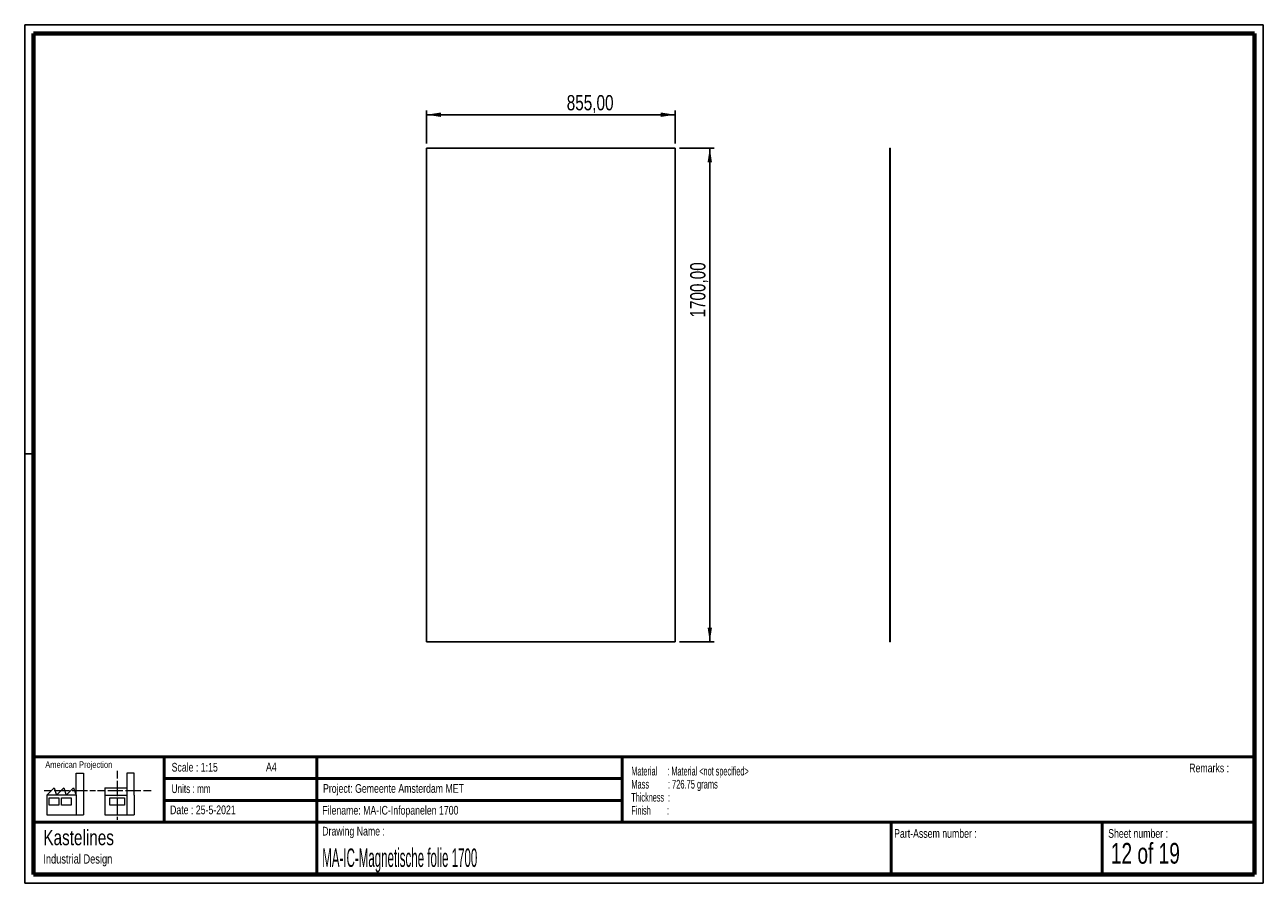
# Paper-space layout 'Sheet10' of a CAD drawing. Header units: millimetres. Extents: x 7 to 291, y 7 to 204.
import ezdxf

# ---------------------------------------------------------------- set-up
doc = ezdxf.new("R2010")
doc.units = ezdxf.units.MM
for name, color, linetype in [('BORDERS', 7, 'Continuous'), ('DRAWING', 7, 'Continuous'), ('TEXT_SHEET_FORMAT', 7, 'Continuous')]:
    doc.layers.add(name, color=color, linetype=linetype)
doc.styles.add('SLDTEXTSTYLE0', font='TXT', dxfattribs={"width": 0.7})
doc.styles.add('SLDTEXTSTYLE1', font='TXT', dxfattribs={"width": 0.75})
doc.styles.add('SLDTEXTSTYLE10', font='TXT', dxfattribs={"width": 0.6875})
doc.styles.add('SLDTEXTSTYLE16', font='TXT', dxfattribs={"width": 0.562222})
doc.styles.add('SLDTEXTSTYLE5', font='TXT', dxfattribs={"width": 0.605})
doc.styles.add('SLDTEXTSTYLE6', font='TXT', dxfattribs={"width": 0.549})
doc.styles.add('SLDTEXTSTYLE7', font='TXT', dxfattribs={"width": 0.467045})
doc.dimstyles.new('SLDDIMSTYLE2', dxfattribs={"dimtxt": 3.5, "dimasz": 3.302, "dimexe": 0, "dimexo": 0.0625, "dimgap": 0.875, "dimtad": 1, "dimlfac": 15, "dimrnd": 1e-09, "dimzin": 12, "dimdsep": 46, "dimtxsty": 'SLDTEXTSTYLE1', "dimsah": 1, "dimcen": 0.09, "dimadec": 0, "dimazin": 3, "dimtfac": 1, "dimtofl": 0, "dimtmove": 0, "dimatfit": 3, "dimfxl": 1, "dimfrac": 2, "dimtolj": 1, "dimtzin": 12, "dimarcsym": 0})

# ---------------------------------------------------------------- blocks, each defined once
blk = doc.blocks.new('SW_NOTE_0_52')
at = {"layer": 'TEXT_SHEET_FORMAT', "color": 0, "char_height": 2, "attachment_point": 1}
for s, insert, style in [('Material     : Material <not specified>', (0, 2.58), 'SLDTEXTSTYLE5'), ('Mass         : 726.75 grams', (0, -0.42), 'SLDTEXTSTYLE16'), ('Thickness  :', (0, -3.42), 'SLDTEXTSTYLE5'), ('Finish        :', (0, -6.42), 'SLDTEXTSTYLE6')]:
    blk.add_mtext(s, dxfattribs=dict(at, insert=insert, style=style))
blk = doc.blocks.new('SW_NOTE_0_53')
at = {"layer": 'DRAWING', "color": 0, "attachment_point": 1, "style": 'SLDTEXTSTYLE1'}
for s, insert, char_height in [('Kastelines', (0, 4.51), 3.5), ('Industrial Design', (0, -1.09), 2.1167)]:
    blk.add_mtext(s, dxfattribs=dict(at, insert=insert, char_height=char_height))
blk = doc.blocks.new('_D_97')
at = {"layer": 'DRAWING', "color": 7}
for p, q in [((98.71, 176.5), (98.71, 184.14)), ((155.71, 183.14), (98.71, 183.14)), ((155.71, 176.5), (155.71, 184.14))]:
    blk.add_line(p, q, dxfattribs=at)
for points in [[(98.71, 183.14), (102.01, 182.63), (102.01, 183.65)], [(155.71, 183.14), (152.4, 183.65), (152.4, 182.63)]]:
    blk.add_solid(points, dxfattribs=at)
at = {"layer": 'DRAWING', "color": 7, "insert": (130.85, 187.65), "char_height": 3.5, "attachment_point": 1, "style": 'SLDTEXTSTYLE1'}
blk.add_mtext('855,00', dxfattribs=at)
blk = doc.blocks.new('_D_98')
at = {"layer": 'DRAWING', "color": 7}
for p, q in [((156.71, 175.5), (164.66, 175.5)), ((163.66, 62.16), (163.66, 175.5)), ((156.71, 62.16), (164.66, 62.16))]:
    blk.add_line(p, q, dxfattribs=at)
for points in [[(163.66, 175.5), (163.15, 172.19), (164.16, 172.19)], [(163.66, 62.16), (164.16, 65.47), (163.15, 65.47)]]:
    blk.add_solid(points, dxfattribs=at)
at = {"layer": 'DRAWING', "color": 7, "insert": (159.15, 136.59), "char_height": 3.5, "attachment_point": 1, "rotation": 90, "style": 'SLDTEXTSTYLE1'}
blk.add_mtext('1700,00', dxfattribs=at)

psp = doc.layouts.new('Sheet10')

# ---------------------------------------------------------------- linework, layer by layer
at = {"color": 7, "linetype": 'Continuous', "lineweight": 25}
for p, q in [((155.7067, 175.49667), (98.7067, 175.49667)), ((98.7067, 175.49667), (98.7067, 62.16333)), ((155.7067, 62.16333), (155.7067, 175.49667)), ((204.96711, 62.16333), (204.96711, 175.49667)), ((204.96711, 175.49667), (205.00044, 175.49667)), ((205.00044, 62.16333), (205.00044, 175.49667)), ((98.7067, 62.16333), (155.7067, 62.16333)), ((204.96711, 62.16333), (205.00044, 62.16333))]:
    psp.add_line(p, q, dxfattribs=at)
at = {"layer": 'BORDERS', "lineweight": 70}
for p, q in [((8.56964, 8.78391), (8.56964, 201.78391)), ((8.56964, 201.78391), (288.56964, 201.78391)), ((288.56964, 201.78391), (288.56964, 8.78391)), ((288.56964, 8.78391), (8.56964, 8.78391))]:
    psp.add_line(p, q, dxfattribs=at)
at = {"layer": 'BORDERS', "lineweight": 50}
for p, q in [((8.56964, 35.78391), (288.56964, 35.78391)), ((38.56964, 35.78391), (38.56964, 20.78391)), ((73.56964, 35.78391), (73.56964, 8.78391)), ((143.56964, 35.78391), (143.56964, 20.78391)), ((38.56964, 30.78391), (143.56964, 30.78391)), ((38.56964, 25.78391), (143.56964, 25.78391)), ((8.56964, 20.78391), (288.56964, 20.78391)), ((205.22248, 8.78391), (205.22248, 20.78391)), ((253.65091, 8.78391), (253.65091, 20.78391))]:
    psp.add_line(p, q, dxfattribs=at)
at = {"layer": 'TEXT_SHEET_FORMAT'}
for p, q in [((6.56964, 203.78391), (290.56964, 203.78391)), ((6.56964, 203.78391), (6.56964, 6.78391)), ((290.56964, 203.78391), (290.56964, 6.78391)), ((6.56964, 105.28391), (8.62154, 105.28391)), ((6.56964, 6.78391), (290.56964, 6.78391))]:
    psp.add_line(p, q, dxfattribs=at)
at = {"layer": 'TEXT_SHEET_FORMAT', "color": 7, "linetype": 'Continuous', "lineweight": 18}
for p, q in [((18.32083, 26.9711), (18.32083, 32.03614)), ((18.32083, 32.03614), (20.00272, 32.03614)), ((20.00272, 32.03614), (20.00272, 22.47041)), ((27.73283, 32.59601), (27.73283, 30.83891)), ((31.65419, 32.03173), (29.9723, 32.03173)), ((29.9723, 32.03173), (29.9723, 22.466)), ((31.65419, 26.96677), (31.65419, 32.03173)), ((11.59327, 26.9711), (13.27516, 28.65945)), ((13.27516, 28.65945), (13.83747, 26.9711)), ((13.83747, 26.9711), (15.51936, 28.65945)), ((15.51936, 28.65945), (16.08135, 26.9711)), ((16.08135, 26.9711), (17.76324, 28.65945)), ((17.76324, 28.65945), (18.32083, 26.9711)), ((24.92663, 28.65504), (24.92663, 26.96677)), ((24.92663, 28.65504), (29.9723, 28.65504)), ((27.73283, 30.25163), (27.73283, 28.48989)), ((27.73283, 28.48989), (27.73283, 26.72822)), ((10.98087, 28.09973), (12.736, 28.09973)), ((18.32083, 26.9711), (11.59327, 26.9711)), ((11.59327, 26.9711), (11.59327, 22.47041)), ((12.15558, 26.41147), (14.39946, 26.41147)), ((12.15558, 24.72312), (12.15558, 26.41147)), ((13.32099, 28.09973), (15.07597, 28.09973)), ((14.39946, 26.41147), (14.39946, 24.72312)), ((14.95705, 26.41147), (17.20125, 26.41147)), ((14.95705, 24.72312), (14.95705, 26.41147)), ((15.07597, 28.09973), (16.83094, 28.09973)), ((17.20125, 26.41147), (17.20125, 24.72312)), ((17.41593, 28.09973), (19.17107, 28.09973)), ((18.32083, 26.9711), (18.32083, 22.47041)), ((19.17107, 28.09973), (20.92604, 28.09973)), ((21.51103, 28.09973), (22.80891, 28.09973)), ((23.24474, 28.09532), (24.99523, 28.09532)), ((24.92663, 26.96677), (29.9723, 26.96677)), ((24.92663, 26.96677), (24.92663, 22.466)), ((25.58022, 28.09532), (27.3352, 28.09532)), ((26.05094, 26.40705), (29.41472, 26.40705)), ((26.05094, 24.71871), (26.05094, 26.40705)), ((27.3352, 28.09532), (29.09025, 28.09532)), ((27.73283, 26.14086), (27.73283, 24.37927)), ((29.41472, 26.40705), (29.41472, 24.71871)), ((29.67524, 28.09532), (31.43029, 28.09532)), ((31.43029, 28.09532), (33.18527, 28.09532)), ((31.65419, 26.96677), (31.65419, 22.466)), ((33.77026, 28.09532), (35.52524, 28.09532)), ((14.39946, 24.72312), (12.15558, 24.72312)), ((17.20125, 24.72312), (14.95705, 24.72312)), ((29.41472, 24.71871), (26.05094, 24.71871)), ((27.73283, 24.37927), (27.73283, 22.61752)), ((11.59327, 22.47041), (18.32083, 22.47041)), ((18.32083, 22.47041), (20.00272, 22.47041)), ((24.92663, 22.466), (31.65419, 22.466)), ((27.73283, 22.03017), (27.73283, 21.34201))]:
    psp.add_line(p, q, dxfattribs=at)

# ---------------------------------------------------------------- block references
at = {"layer": 'DRAWING'}
psp.add_blockref('SW_NOTE_0_53', (10.8265, 14.51099), dxfattribs=at)
at = {"layer": 'TEXT_SHEET_FORMAT', "color": 218}
psp.add_blockref('SW_NOTE_0_52', (145.65263, 30.93094), dxfattribs=at)

# ---------------------------------------------------------------- texts
at = {"layer": 'TEXT_SHEET_FORMAT', "attachment_point": 1}
for s, insert, char_height, style in [('American Projection', (11.27718, 34.75566), 1.5, 'SLDTEXTSTYLE1'), ('Scale : 1:15', (40.24539, 34.40823), 2, 'SLDTEXTSTYLE1'), ('A4', (61.89056, 34.48622), 2, 'SLDTEXTSTYLE1'), ('Remarks :', (273.59555, 34.23584), 2, 'SLDTEXTSTYLE1'), ('Units : mm', (40.23933, 29.47613), 2, 'SLDTEXTSTYLE0'), ('Project: Gemeente Amsterdam MET', (74.95639, 29.53804), 2, 'SLDTEXTSTYLE1'), ('Date : 25-5-2021', (39.88654, 24.62176), 2, 'SLDTEXTSTYLE1'), ('Filename: MA-IC-Infopanelen 1700', (74.79769, 24.5313), 2, 'SLDTEXTSTYLE1'), ('Drawing Name :', (74.7803, 19.73653), 2, 'SLDTEXTSTYLE1'), ('Part-Assem number :', (205.92658, 19.21038), 2, 'SLDTEXTSTYLE1'), ('Sheet number :', (255.01123, 19.21038), 2, 'SLDTEXTSTYLE1'), ('12 of 19', (255.63428, 16.03963), 4.7625, 'SLDTEXTSTYLE10')]:
    psp.add_mtext(s, dxfattribs=dict(at, insert=insert, char_height=char_height, style=style))
at = {"layer": 'TEXT_SHEET_FORMAT', "color": 218, "insert": (74.7803, 14.76167), "char_height": 4.2333333, "attachment_point": 1, "style": 'SLDTEXTSTYLE7'}
psp.add_mtext('MA-IC-Magnetische folie 1700', dxfattribs=at)

# ---------------------------------------------------------------- dimensions: what is measured, and where the dimension line sits
at = {"layer": 'DRAWING', "color": 7}
dim = psp.add_linear_dim(base=(98.7067, 183.14112), p1=(155.7067, 175.49667), p2=(98.7067, 175.49667), dimstyle='SLDDIMSTYLE2', dxfattribs=at)
dim.commit()
dim.dimension.update_dxf_attribs({"geometry": '_D_97', "text_midpoint": (137.96402, 183.14112), "dimtype": 160})
dim = psp.add_linear_dim(base=(163.65693, 175.49667), p1=(155.7067, 62.16333), p2=(155.7067, 175.49667), angle=90, dimstyle='SLDDIMSTYLE2', dxfattribs=at)
dim.commit()
dim.dimension.update_dxf_attribs({"geometry": '_D_98', "text_midpoint": (163.65693, 144.99351), "dimtype": 160})

doc.saveas('drawing.dxf')
